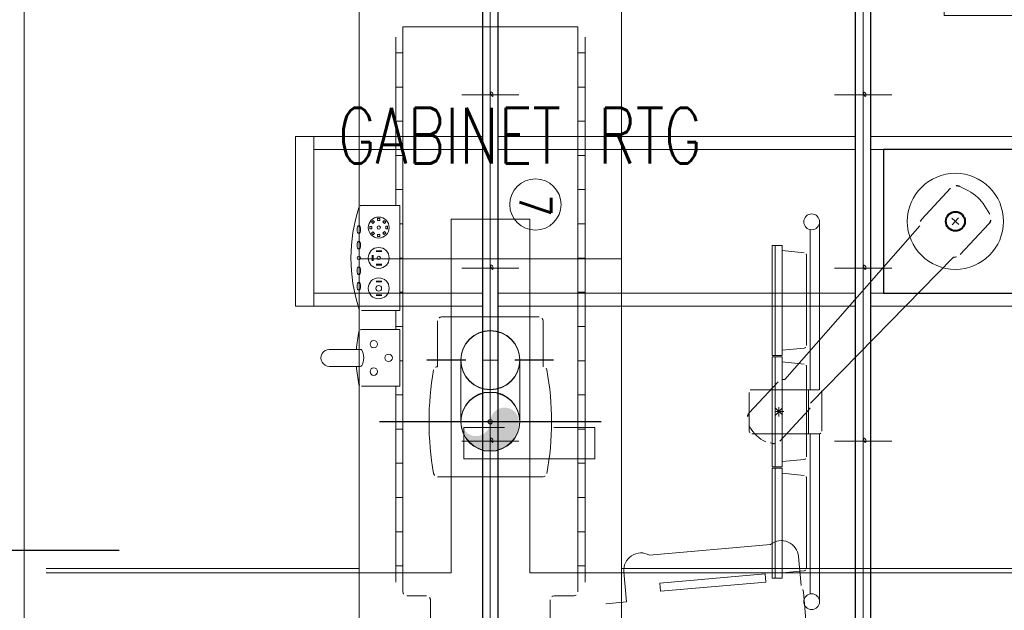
# Model space of a CAD drawing. Header units: millimetres. Extents: x 6612729504 to 6612744462, y 5733542327 to 5733549367.
# Tile 47 of 109: x 6612737201 to 6612737576, y 5733544428 to 5733544654. Entities that reach past the tile are written whole.
import ezdxf

# ---------------------------------------------------------------- set-up
doc = ezdxf.new("R2010")
doc.units = ezdxf.units.MM
doc.header["$MEASUREMENT"] = 0
for name, color, linetype in [('_ATECHN-MEBLE', 7, 'Continuous'), ('A_Stolarka_drzw_wew', 192, 'Continuous'), ('EQUIPMENT', 7, 'Continuous')]:
    doc.layers.add(name, color=color, linetype=linetype)
doc.styles.add('GENERATED_STYLE_4', font='RomanS.shx')
doc.styles.get("Standard").update_dxf_attribs({"font": 'arial.ttf'})

msp = doc.modelspace()

# ---------------------------------------------------------------- hatches: boundary and pattern name
at = {"layer": '_ATECHN-MEBLE', "linetype": 'Continuous', "lineweight": 30}
for points in [[(6612737335.003916, 5733544561.399815), (6612737335.733841, 5733544561.399815), (6612737335.733841, 5733544563.749685), (6612737335.003916, 5733544563.749685)], [(6612737338.999887, 5733544565.54303), (6612737336.650017, 5733544565.54303), (6612737336.650017, 5733544564.813104), (6612737338.999887, 5733544564.813104)], [(6612737338.999887, 5733544559.60647), (6612737338.999887, 5733544560.336396), (6612737336.650017, 5733544560.336396), (6612737336.650017, 5733544559.60647)], [(6612737338.999887, 5733544553.945234), (6612737336.650017, 5733544553.945234), (6612737336.650017, 5733544553.215309), (6612737338.999887, 5733544553.215309)], [(6612737338.999887, 5733544548.008676), (6612737338.999887, 5733544548.738601), (6612737336.650017, 5733544548.738601), (6612737336.650017, 5733544548.008676)]]:
    msp.add_hatch(color=252, dxfattribs=at).paths.add_polyline_path(points)
at = {"layer": '_ATECHN-MEBLE', "linetype": 'Continuous', "lineweight": 40}
msp.add_hatch(color=252, dxfattribs=at).paths.add_polyline_path([(6612737380.235228, 5733544500.018333, -1), (6612737369.339266, 5733544500.018333, 1), (6612737391.13119, 5733544500.018333, 1)])

# ---------------------------------------------------------------- linework, layer by layer
at = {"layer": '_ATECHN-MEBLE', "color": 252, "lineweight": 18}
for p, q in [((6612737380.235228, 5733544212.248565), (6612737380.235228, 5733544708.737792)), ((6612737522.435228, 5733544212.248565), (6612737522.435228, 5733544708.737792)), ((6612737380.235228, 5733544436.041967), (6612737380.235228, 5733544700.342051)), ((6612737380.235228, 5733544435.908651), (6612737380.235228, 5733544700.208735)), ((6612737380.235228, 5733544422.218333), (6612737380.235228, 5733544699.863952)), ((6612737330.235228, 5733544692.844673), (6612737330.235228, 5733544305.644672)), ((6612737430.235229, 5733544305.644672), (6612737430.235229, 5733544692.844673)), ((6612737346.885228, 5733544435.118621), (6612737346.885228, 5733544650.730943)), ((6612737413.585228, 5733544650.730943), (6612737346.885228, 5733544650.730943)), ((6612737413.585228, 5733544435.118621), (6612737413.585228, 5733544650.730943)), ((6612737344.185228, 5733544582.57475), (6612737344.185228, 5733544646.836486)), ((6612737416.379065, 5733544438.826675), (6612737416.379065, 5733544646.836486)), ((6612737346.885228, 5733544640.880249), (6612737344.185228, 5733544640.880249)), ((6612737416.379065, 5733544640.880249), (6612737413.585228, 5733544640.880249)), ((6612737346.885228, 5733544627.822366), (6612737344.185228, 5733544627.822366)), ((6612737416.379065, 5733544627.822366), (6612737413.585228, 5733544627.822366)), ((6612737369.34451, 5733544624.773685), (6612737391.125946, 5733544624.773685)), ((6612737511.54451, 5733544624.773685), (6612737533.325947, 5733544624.773685)), ((6612737346.885228, 5733544614.764482), (6612737344.185228, 5733544614.764482)), ((6612737416.379065, 5733544614.764482), (6612737413.585228, 5733544614.764482)), ((6612737305.903423, 5733544544.142627), (6612737305.903423, 5733544608.942627)), ((6612737377.235228, 5733544608.942627), (6612737305.903423, 5733544608.942627)), ((6612737312.903423, 5733544544.142627), (6612737312.903423, 5733544608.942627)), ((6612737519.435228, 5733544608.942627), (6612737383.235228, 5733544608.942627)), ((6612737604.535229, 5733544608.942627), (6612737525.435228, 5733544608.942627)), ((6612737377.235228, 5733544603.942627), (6612737312.903423, 5733544603.942627)), ((6612737519.435228, 5733544603.942627), (6612737383.235228, 5733544603.942627)), ((6612737597.535229, 5733544603.942627), (6612737525.435228, 5733544603.942627)), ((6612737346.885228, 5733544601.706597), (6612737344.185228, 5733544601.706597)), ((6612737416.379065, 5733544601.706597), (6612737413.585228, 5733544601.706597)), ((6612737346.885228, 5733544588.648714), (6612737344.185228, 5733544588.648714)), ((6612737416.379065, 5733544588.648714), (6612737413.585228, 5733544588.648714)), ((6612737544.818605, 5733544577.433917), (6612737555.77543, 5733544589.250117)), ((6612737562.628739, 5733544588.1454), (6612737559.376196, 5733544589.863093)), ((6612737345.781262, 5733544582.57475), (6612737331.099928, 5733544582.57475)), ((6612737345.781262, 5733544542.57475), (6612737345.781262, 5733544582.57475)), ((6612737570.780661, 5733544579.28806), (6612737568.822722, 5733544582.401897)), ((6612737337.22439, 5733544577.570712), (6612737337.22439, 5733544576.840786)), ((6612737338.127735, 5733544577.570712), (6612737337.22439, 5733544577.570712)), ((6612737338.127735, 5733544576.840786), (6612737338.127735, 5733544577.570712)), ((6612737365.285228, 5733544577.35165), (6612737365.285228, 5733544442.35165)), ((6612737365.285228, 5733544577.35165), (6612737395.285228, 5733544577.35165)), ((6612737395.285228, 5733544577.35165), (6612737395.285228, 5733544442.35165)), ((6612737558.959909, 5733544575.309166), (6612737556.2995, 5733544577.776088)), ((6612737558.863165, 5733544577.872832), (6612737556.396243, 5733544575.212421)), ((6612737335.028961, 5733544574.603078), (6612737334.299035, 5733544574.603078)), ((6612737334.299035, 5733544574.603078), (6612737334.299035, 5733544573.699733)), ((6612737334.299035, 5733544573.699733), (6612737335.028961, 5733544573.699733)), ((6612737335.598768, 5733544576.879845), (6612737334.960007, 5733544576.241083)), ((6612737334.960007, 5733544576.241083), (6612737335.476142, 5733544575.724948)), ((6612737335.028961, 5733544573.699733), (6612737335.028961, 5733544574.603078)), ((6612737335.476142, 5733544575.724948), (6612737336.114903, 5733544576.363709)), ((6612737336.114903, 5733544576.363709), (6612737335.598768, 5733544576.879845)), ((6612737337.22439, 5733544576.840786), (6612737338.127735, 5733544576.840786)), ((6612737339.76574, 5733544576.90974), (6612737339.249605, 5733544576.393605)), ((6612737339.249605, 5733544576.393605), (6612737339.888366, 5733544575.754844)), ((6612737340.404501, 5733544576.270979), (6612737339.76574, 5733544576.90974)), ((6612737339.888366, 5733544575.754844), (6612737340.404501, 5733544576.270979)), ((6612737341.095368, 5733544574.645357), (6612737340.365443, 5733544574.645357)), ((6612737340.365443, 5733544574.645357), (6612737340.365443, 5733544573.742012)), ((6612737340.365443, 5733544573.742012), (6612737341.095368, 5733544573.742012)), ((6612737341.095368, 5733544573.742012), (6612737341.095368, 5733544574.645357)), ((6612737346.885228, 5733544575.59083), (6612737345.781262, 5733544575.59083)), ((6612737416.379065, 5733544575.59083), (6612737413.585228, 5733544575.59083)), ((6612737492.549912, 5733544516.174462), (6612737544.068859, 5733544574.846246)), ((6612737505.820009, 5733544512.238449), (6612737505.820009, 5733544575.943581)), ((6612737559.483978, 5733544563.835136), (6612737570.440804, 5733544575.651337)), ((6612737335.506038, 5733544572.590246), (6612737334.989902, 5733544572.074111)), ((6612737334.989902, 5733544572.074111), (6612737335.628664, 5733544571.435349)), ((6612737336.144799, 5733544571.951485), (6612737335.506038, 5733544572.590246)), ((6612737335.628664, 5733544571.435349), (6612737336.144799, 5733544571.951485)), ((6612737338.170013, 5733544571.504304), (6612737337.266669, 5733544571.504304)), ((6612737337.266669, 5733544571.504304), (6612737337.266669, 5733544570.774378)), ((6612737337.266669, 5733544570.774378), (6612737338.170013, 5733544570.774378)), ((6612737338.170013, 5733544570.774378), (6612737338.170013, 5733544571.504304)), ((6612737339.918262, 5733544572.620142), (6612737339.279501, 5733544571.98138)), ((6612737339.279501, 5733544571.98138), (6612737339.795636, 5733544571.465245)), ((6612737339.795636, 5733544571.465245), (6612737340.434397, 5733544572.104007)), ((6612737340.434397, 5733544572.104007), (6612737339.918262, 5733544572.620142)), ((6612737502.215677, 5733544512.243541), (6612737502.215677, 5733544573.371368)), ((6612737491.535031, 5733544567.360291), (6612737487.751013, 5733544567.360291)), ((6612737487.751013, 5733544567.360291), (6612737487.751013, 5733544525.363796)), ((6612737488.87926, 5733544525.363796), (6612737488.87926, 5733544567.178058)), ((6612737491.535031, 5733544525.363796), (6612737491.535031, 5733544567.360291)), ((6612737330.235228, 5733544562.35165), (6612737330.235228, 5733544322.351649)), ((6612737346.885228, 5733544562.532946), (6612737345.781262, 5733544562.532946)), ((6612737416.379065, 5733544562.532946), (6612737413.585228, 5733544562.532946)), ((6612737430.235229, 5733544322.351649), (6612737430.235229, 5733544562.35165)), ((6612737491.535031, 5733544565.361457), (6612737499.992946, 5733544564.554972)), ((6612737500.898024, 5733544529.159843), (6612737500.898024, 5733544563.559486)), ((6612737502.338024, 5733544507.098227), (6612737556.960173, 5733544562.892501)), ((6612737330.235228, 5733544562.218334), (6612737330.235228, 5733544322.218333)), ((6612737330.235228, 5733544562.218334), (6612737430.235229, 5733544562.218334)), ((6612737369.34451, 5733544558.733685), (6612737391.125946, 5733544558.733685)), ((6612737430.235229, 5733544322.218333), (6612737430.235229, 5733544562.218334)), ((6612737511.54451, 5733544558.733685), (6612737533.325947, 5733544558.733685)), ((6612737377.235228, 5733544549.142627), (6612737312.903423, 5733544549.142627)), ((6612737346.885228, 5733544549.475061), (6612737345.781262, 5733544549.475061)), ((6612737519.435228, 5733544549.142627), (6612737383.235228, 5733544549.142627)), ((6612737416.379065, 5733544549.475061), (6612737413.585228, 5733544549.475061)), ((6612737597.535229, 5733544549.142627), (6612737525.435228, 5733544549.142627)), ((6612737377.235228, 5733544544.142627), (6612737305.903423, 5733544544.142627)), ((6612737519.435228, 5733544544.142627), (6612737383.235228, 5733544544.142627)), ((6612737604.535229, 5733544544.142627), (6612737525.435228, 5733544544.142627)), ((6612737345.781262, 5733544542.57475), (6612737331.099928, 5733544542.57475)), ((6612737344.185228, 5733544535.236292), (6612737344.185228, 5733544542.301242)), ((6612737398.854725, 5733544540.044673), (6612737361.615731, 5733544540.044673)), ((6612737346.885228, 5733544536.417177), (6612737344.185228, 5733544536.417177)), ((6612737360.115731, 5733544521.044673), (6612737360.115731, 5733544538.544673)), ((6612737400.354725, 5733544521.044673), (6612737400.354725, 5733544538.544673)), ((6612737416.379065, 5733544536.417177), (6612737413.585228, 5733544536.417177)), ((6612737345.781262, 5733544535.236292), (6612737331.099928, 5733544535.236292)), ((6612737345.781262, 5733544513.622869), (6612737345.781262, 5733544535.236292)), ((6612737330.58086, 5733544527.658455), (6612737318.82021, 5733544527.658455)), ((6612737491.535031, 5733544525.363796), (6612737487.751013, 5733544525.363796)), ((6612737487.751013, 5733544482.859665), (6612737487.751013, 5733544524.85616)), ((6612737491.535031, 5733544524.85616), (6612737487.751013, 5733544524.85616)), ((6612737488.87926, 5733544524.85616), (6612737488.87926, 5733544483.041899)), ((6612737491.535031, 5733544527.357874), (6612737499.992946, 5733544528.164359)), ((6612737491.535031, 5733544524.85616), (6612737491.535031, 5733544482.859665)), ((6612737330.58086, 5733544521.200706), (6612737318.82021, 5733544521.200706)), ((6612737346.885228, 5733544523.359294), (6612737345.781262, 5733544523.359294)), ((6612737356.059253, 5733544523.651649), (6612737370.926316, 5733544523.651649)), ((6612737356.059253, 5733544523.518333), (6612737370.926316, 5733544523.518333)), ((6612737368.985228, 5733544500.151649), (6612737368.985228, 5733544523.651649)), ((6612737368.985228, 5733544500.018333), (6612737368.985228, 5733544523.518333)), ((6612737377.0842, 5733544523.518333), (6612737383.386256, 5733544523.518333)), ((6612737389.54414, 5733544523.651649), (6612737404.411203, 5733544523.651649)), ((6612737389.54414, 5733544523.518333), (6612737404.411203, 5733544523.518333)), ((6612737391.485228, 5733544500.151649), (6612737391.485228, 5733544523.651649)), ((6612737391.485228, 5733544500.018333), (6612737391.485228, 5733544523.518333)), ((6612737416.379065, 5733544523.359294), (6612737413.585228, 5733544523.359294)), ((6612737491.535031, 5733544522.862082), (6612737499.992946, 5733544522.055597)), ((6612737500.898024, 5733544521.060113), (6612737500.898024, 5733544486.66047)), ((6612737345.781262, 5733544513.622869), (6612737331.099928, 5733544513.622869)), ((6612737344.185228, 5733544438.826675), (6612737344.185228, 5733544513.622869)), ((6612737479.037121, 5733544503.419295), (6612737489.993945, 5733544515.235497)), ((6612737346.885228, 5733544510.30141), (6612737344.185228, 5733544510.30141)), ((6612737416.379065, 5733544510.30141), (6612737413.585228, 5733544510.30141)), ((6612737479.004561, 5733544511.243541), (6612737479.004561, 5733544496.477041)), ((6612737502.436323, 5733544512.243541), (6612737480.004561, 5733544512.243541)), ((6612737505.719217, 5733544512.243541), (6612737501.619357, 5733544512.243541)), ((6612737501.619357, 5733544512.243541), (6612737501.619357, 5733544495.459799)), ((6612737506.719217, 5733544496.459799), (6612737506.719217, 5733544511.243541)), ((6612737488.87926, 5733544503.94903), (6612737492.142215, 5733544503.94903)), ((6612737491.645947, 5733544502.715569), (6612737488.985536, 5733544505.18249)), ((6612737491.549202, 5733544505.279235), (6612737489.08228, 5733544502.618824)), ((6612737490.315741, 5733544505.674367), (6612737490.315741, 5733544502.046215)), ((6612737490.637537, 5733544492.662562), (6612737501.594361, 5733544504.478764)), ((6612737337.95084, 5733544500.151649), (6612737422.519616, 5733544500.151649)), ((6612737337.95084, 5733544500.018333), (6612737422.519616, 5733544500.018333)), ((6612737356.059253, 5733544500.151649), (6612737370.926316, 5733544500.151649)), ((6612737356.059253, 5733544500.151649), (6612737370.926316, 5733544500.151649)), ((6612737356.059253, 5733544500.018333), (6612737370.926316, 5733544500.018333)), ((6612737356.059253, 5733544500.018333), (6612737370.926316, 5733544500.018333)), ((6612737377.0842, 5733544500.018333), (6612737383.386256, 5733544500.018333)), ((6612737377.0842, 5733544500.018333), (6612737383.386256, 5733544500.018333)), ((6612737389.54414, 5733544500.151649), (6612737404.411203, 5733544500.151649)), ((6612737389.54414, 5733544500.151649), (6612737404.411203, 5733544500.151649)), ((6612737389.54414, 5733544500.018333), (6612737404.411203, 5733544500.018333)), ((6612737389.54414, 5733544500.018333), (6612737404.411203, 5733544500.018333)), ((6612737346.885228, 5733544497.243526), (6612737344.185228, 5733544497.243526)), ((6612737416.379065, 5733544497.243526), (6612737413.585228, 5733544497.243526)), ((6612737480.004561, 5733544495.477041), (6612737502.436323, 5733544495.459799)), ((6612737501.619357, 5733544495.459799), (6612737505.719217, 5733544495.459799)), ((6612737502.215677, 5733544495.459799), (6612737502.215677, 5733544434.349215)), ((6612737505.820009, 5733544495.464891), (6612737505.820009, 5733544431.777002)), ((6612737369.34451, 5733544492.693686), (6612737391.125946, 5733544492.693686)), ((6612737511.54451, 5733544492.693686), (6612737533.325947, 5733544492.693686)), ((6612737346.885228, 5733544484.185641), (6612737344.185228, 5733544484.185641)), ((6612737416.379065, 5733544484.185641), (6612737413.585228, 5733544484.185641)), ((6612737491.535031, 5733544484.8585), (6612737499.992946, 5733544485.664985)), ((6612737491.535031, 5733544482.859665), (6612737487.751013, 5733544482.859665)), ((6612737487.751013, 5733544440.360291), (6612737487.751013, 5733544482.356787)), ((6612737491.535031, 5733544482.356787), (6612737487.751013, 5733544482.356787)), ((6612737488.87926, 5733544482.356787), (6612737488.87926, 5733544440.542525)), ((6612737491.535031, 5733544482.356787), (6612737491.535031, 5733544440.360291)), ((6612737491.535031, 5733544480.362709), (6612737499.992946, 5733544479.556224)), ((6612737360.115731, 5733544479.044673), (6612737400.354725, 5733544479.044673)), ((6612737500.898024, 5733544478.56074), (6612737500.898024, 5733544444.161096)), ((6612737346.885228, 5733544471.127758), (6612737344.185228, 5733544471.127758)), ((6612737416.379065, 5733544471.127758), (6612737413.585228, 5733544471.127758)), ((6612737346.885228, 5733544458.069874), (6612737344.185228, 5733544458.069874)), ((6612737416.379065, 5733544458.069874), (6612737413.585228, 5733544458.069874)), ((6612737487.097493, 5733544453.222307), (6612737440.926283, 5733544449.182849)), ((6612737497.786058, 5733544448.636548), (6612737498.755181, 5733544437.561341)), ((6612737330.285228, 5733544444.05165), (6612737210.885228, 5733544444.05165)), ((6612737330.285228, 5733544442.35165), (6612737210.885228, 5733544442.35165)), ((6612737330.285228, 5733544442.35165), (6612737365.285228, 5733544442.35165)), ((6612737346.885228, 5733544445.01199), (6612737344.185228, 5733544445.01199)), ((6612737430.285228, 5733544442.35165), (6612737395.285228, 5733544442.35165)), ((6612737416.379065, 5733544445.01199), (6612737413.585228, 5733544445.01199)), ((6612737430.235229, 5733544444.05165), (6612737635.985229, 5733544444.05165)), ((6612737430.235229, 5733544442.35165), (6612737635.985229, 5733544442.35165)), ((6612737431.196409, 5733544442.810709), (6612737432.207412, 5733544431.252892)), ((6612737491.535031, 5733544442.359126), (6612737499.992946, 5733544443.165611)), ((6612737485.115752, 5733544442.006888), (6612737444.912676, 5733544438.489575)), ((6612737444.912676, 5733544438.489575), (6612737445.189751, 5733544435.322594)), ((6612737445.189751, 5733544435.322594), (6612737485.392852, 5733544438.83991)), ((6612737485.392852, 5733544438.83991), (6612737485.115752, 5733544442.006888)), ((6612737491.535031, 5733544440.360291), (6612737487.751013, 5733544440.360291)), ((6612737380.235228, 5733544194.921864), (6612737380.235228, 5733544436.041967)), ((6612737380.235228, 5733544194.788548), (6612737380.235228, 5733544435.908651)), ((6612737502.400298, 5733544403.998854), (6612737499.681844, 5733544435.070935)), ((6612737355.885228, 5733544433.618621), (6612737348.385228, 5733544433.618621)), ((6612737357.385228, 5733544355.230942), (6612737357.385228, 5733544432.118621)), ((6612737403.085228, 5733544397.931289), (6612737403.085228, 5733544432.118621)), ((6612737412.085228, 5733544433.618621), (6612737404.585228, 5733544433.618621)), ((6612737424.249106, 5733544430.556631), (6612737432.207412, 5733544431.252892))]:
    msp.add_line(p, q, dxfattribs=at)
at = {"layer": '_ATECHN-MEBLE', "color": 252, "lineweight": 18, "flags": 128}
msp.add_lwpolyline([(6612737202.516486, 5733544795.844683), (6612737248.516486, 5733544795.844683), (6612737248.516486, 5733544865.844683), (6612737552.864738, 5733544865.844683), (6612737553.364738, 5733544839.844683), (6612737553.364738, 5733544655.093615), (6612737749.516487, 5733544655.093615), (6612737749.516487, 5733544352.844682), (6612737747.516487, 5733544352.844682), (6612737747.516487, 5733544319.702127), (6612737717.516487, 5733544319.702127), (6612737717.516487, 5733544263.506877), (6612737731.516487, 5733544263.506877), (6612737731.516487, 5733544188.844682), (6612737206.516486, 5733544188.844682), (6612737206.516486, 5733544285.844682), (6612737214.016486, 5733544285.844682), (6612737214.016486, 5733544390.844682), (6612737202.516486, 5733544390.844682)], close=True, dxfattribs=at)
for points in [[(6612737380.235228, 5733544625.898935, -1), (6612737380.235228, 5733544623.648436, -1)], [(6612737522.435228, 5733544625.898935, -1), (6612737522.435228, 5733544623.648436, -1)], [(6612737380.235228, 5733544559.858935, -1), (6612737380.235228, 5733544557.608436, -1)], [(6612737522.435228, 5733544559.858935, -1), (6612737522.435228, 5733544557.608436, -1)], [(6612737380.235228, 5733544493.818935, -1), (6612737380.235228, 5733544491.568436, -1)], [(6612737522.435228, 5733544493.818935, -1), (6612737522.435228, 5733544491.568436, -1)]]:
    msp.add_lwpolyline(points, format="xyb", close=True, dxfattribs=at)
for points in [[(6612737404.530869, 5733544497.879084), (6612737420.11397, 5733544497.879084), (6612737420.11397, 5733544485.879084), (6612737370.113969, 5733544485.879084), (6612737370.113969, 5733544497.879084), (6612737385.697069, 5733544497.879084)], [(6612737385.697069, 5733544485.879084), (6612737404.530869, 5733544485.879084)]]:
    msp.add_lwpolyline(points, dxfattribs=at)
at = {"layer": '_ATECHN-MEBLE', "color": 252, "lineweight": 18}
for centre, radius in [((6612737397.436325, 5733544582.966858), 9.789928), ((6612737557.629704, 5733544576.542627), 18.336964), ((6612737337.697202, 5733544574.172544), 3.995161), ((6612737502.820477, 5733544576.335291), 3.025), ((6612737337.697202, 5733544574.172544), 0.648243), ((6612737337.697202, 5733544562.57475), 3.995161), ((6612737330.113416, 5733544562.57475), 0.648243), ((6612737337.697202, 5733544562.57475), 0.648243), ((6612737337.697202, 5733544550.976954), 3.995161), ((6612737337.697202, 5733544550.976954), 1.095531), ((6612737335.811675, 5733544529.675782), 1.42419), ((6612737341.462666, 5733544524.429581), 1.42419), ((6612737335.811675, 5733544519.183378), 1.42419), ((6612737380.235228, 5733544500.044673), 0.822635), ((6612737502.820477, 5733544431.385291), 3.025)]:
    msp.add_circle(centre, radius, dxfattribs=at)
for centre, radius, start, end in [((6612737557.975236, 5733544587.2103), 3, 62.16121847, 137.16110863), ((6612737555.70074, 5733544574.462368), 15.336967, 31.17628979, 63.14610934), ((6612737389.263035, 5733544562.57475), 62.187802, 161.90960066, 198.09039934), ((6612737331.099928, 5733544581.57475), 1, 90, 161.90960066), ((6612737547.018412, 5733544575.394099), 3, 137.16110863, 190.52238066), ((6612737568.240997, 5733544577.691154), 3, 317.16110863, 32.16107158), ((6612737499.898024, 5733544563.559486), 1, 0, 84.55332183), ((6612737557.284173, 5733544565.874953), 3, 263.79974054, 317.16110863), ((6612737331.099928, 5733544543.57475), 1, 198.09039934, 270), ((6612737361.615731, 5733544538.544673), 1.5, 90, 180), ((6612737398.854725, 5733544538.544673), 1.5, 0, 90), ((6612737378.553041, 5733544524.429581), 49.449718, 168.19433265, 176.25603841), ((6612737331.099928, 5733544534.236292), 1, 90, 161.90960066), ((6612737380.235228, 5733544523.651649), 11.25, 0, 180), ((6612737380.235228, 5733544523.518333), 11.25, 0, 180), ((6612737499.898024, 5733544529.159843), 1, 275.44667817, 0), ((6612737318.872975, 5733544524.429581), 3.229306, 89.06395275, 270.93604725), ((6612737378.553041, 5733544524.429581), 49.449718, 183.74396159, 191.80566735), ((6612737360.115731, 5733544519.544673), 1.5, 90, 169.85755823), ((6612737380.235228, 5733544523.651649), 11.25, 180, 0), ((6612737380.235228, 5733544523.518333), 11.25, 180, 0), ((6612737400.354725, 5733544519.544673), 1.5, 10.14244177, 90), ((6612737499.898024, 5733544521.060113), 1, 0, 84.55332183), ((6612737469.117346, 5733544500.044673), 112.232118, 169.85755823, 190.14244177), ((6612737291.35311, 5733544500.044673), 112.232118, 349.85755823, 10.14244177), ((6612737331.099928, 5733544514.622869), 1, 198.09039934, 270), ((6612737492.193751, 5733544513.19568), 3, 83.18159672, 137.16110863), ((6612737380.235228, 5733544500.151649), 11.25, 0, 180), ((6612737380.235228, 5733544500.018333), 11.25, 0, 180), ((6612737480.004561, 5733544511.243541), 1, 90, 180), ((6612737505.719217, 5733544511.243541), 1, 0, 90), ((6612737499.394555, 5733544506.51858), 3, 317.16110863, 11.14040424), ((6612737481.236927, 5733544501.379478), 3, 137.16110863, 212.16107158), ((6612737380.235228, 5733544500.151649), 11.25, 180, 0), ((6612737380.235228, 5733544500.018333), 11.25, 180, 0), ((6612737480.004561, 5733544496.477041), 1, 180, 270), ((6612737492.244705, 5733544506.029288), 15.336967, 211.17628979, 243.14610934), ((6612737505.719217, 5733544496.459799), 1, 270, 0), ((6612737488.437731, 5733544494.702379), 3, 242.16121847, 317.16110863), ((6612737499.898024, 5733544486.66047), 1, 275.44667817, 0), ((6612737360.115731, 5733544480.544673), 1.5, 190.14244177, 270), ((6612737400.354725, 5733544480.544673), 1.5, 270, 349.85755823), ((6612737499.898024, 5733544478.56074), 1, 0, 84.55332183), ((6612737491.211291, 5733544448.061235), 6.6, 4.67102627, 128.5575763), ((6612737437.771194, 5733544443.385832), 6.6, 61.44200155, 185.32923551), ((6612737499.898024, 5733544444.161096), 1, 275.44667817, 0), ((6612737348.385228, 5733544435.118621), 1.5, 180, 270), ((6612737412.085228, 5733544435.118621), 1.5, 270, 0), ((6612737494.70087, 5733544434.635157), 5, 5.00001181, 35.8199589), ((6612737355.885228, 5733544432.118621), 1.5, 0, 90), ((6612737404.585228, 5733544432.118621), 1.5, 90, 180)]:
    msp.add_arc(centre, radius, start, end, dxfattribs=at)
for centre, major_axis in [((6612737330.113416, 5733544573.401723), (0, 1.519872)), ((6612737330.113416, 5733544567.440945), (0, 1.519872)), ((6612737330.113416, 5733544557.708554), (0, -1.519872)), ((6612737330.113416, 5733544551.747777), (0, -1.519872))]:
    msp.add_ellipse(centre, major_axis=major_axis, ratio=0.4265116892, dxfattribs=at)
msp.add_ellipse((6612737330.68418, 5733544524.429581), major_axis=(0, -3.239217), ratio=0.3994762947, start_param=6.2032539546, end_param=9.5047093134, dxfattribs=at)
at = {"layer": 'A_Stolarka_drzw_wew', "color": 252, "lineweight": 30}
msp.add_line((6612737162.945967, 5733544451.001397), (6612737238.705872, 5733544451.001397), dxfattribs=at)
at = {"layer": 'EQUIPMENT', "color": 252, "lineweight": 30, "flags": 128}
for points in [[(6612737377.235228, 5733544695.913686), (6612737377.235228, 5733544223.513685), (6612737383.235228, 5733544223.513685), (6612737383.235228, 5733544695.913686)], [(6612737519.435228, 5733544695.913686), (6612737519.435228, 5733544223.513685), (6612737525.435228, 5733544223.513685), (6612737525.435228, 5733544695.913686)], [(6612737585.029704, 5733544549.142627), (6612737585.029704, 5733544603.942627), (6612737530.229704, 5733544603.942627), (6612737530.229704, 5733544549.142627)]]:
    msp.add_lwpolyline(points, close=True, dxfattribs=at)
at = {"layer": 'EQUIPMENT', "color": 252, "lineweight": 40}
msp.add_circle((6612737557.629704, 5733544576.542627), 3.647737, dxfattribs=at)

# ---------------------------------------------------------------- texts
at = {"color": 7, "lineweight": 30, "insert": (6612737322.172224, 5733544598.652149), "char_height": 21.16800003, "attachment_point": 7}
msp.add_mtext('\\A1;{\\W0.750000x;\\pql;\\Ftxt.shx;GABINET RTG}', dxfattribs=at)
at = {"layer": '_ATECHN-MEBLE', "color": 252, "lineweight": 18, "insert": (6612737391.429358, 5733544586.785877), "char_height": 12.00000002, "attachment_point": 7, "rotation": 270, "style": 'GENERATED_STYLE_4'}
msp.add_mtext('\\A1;{\\W0.800000x;\\pql;\\FRomanS.shx;7}', dxfattribs=at)

doc.saveas('drawing.dxf')
